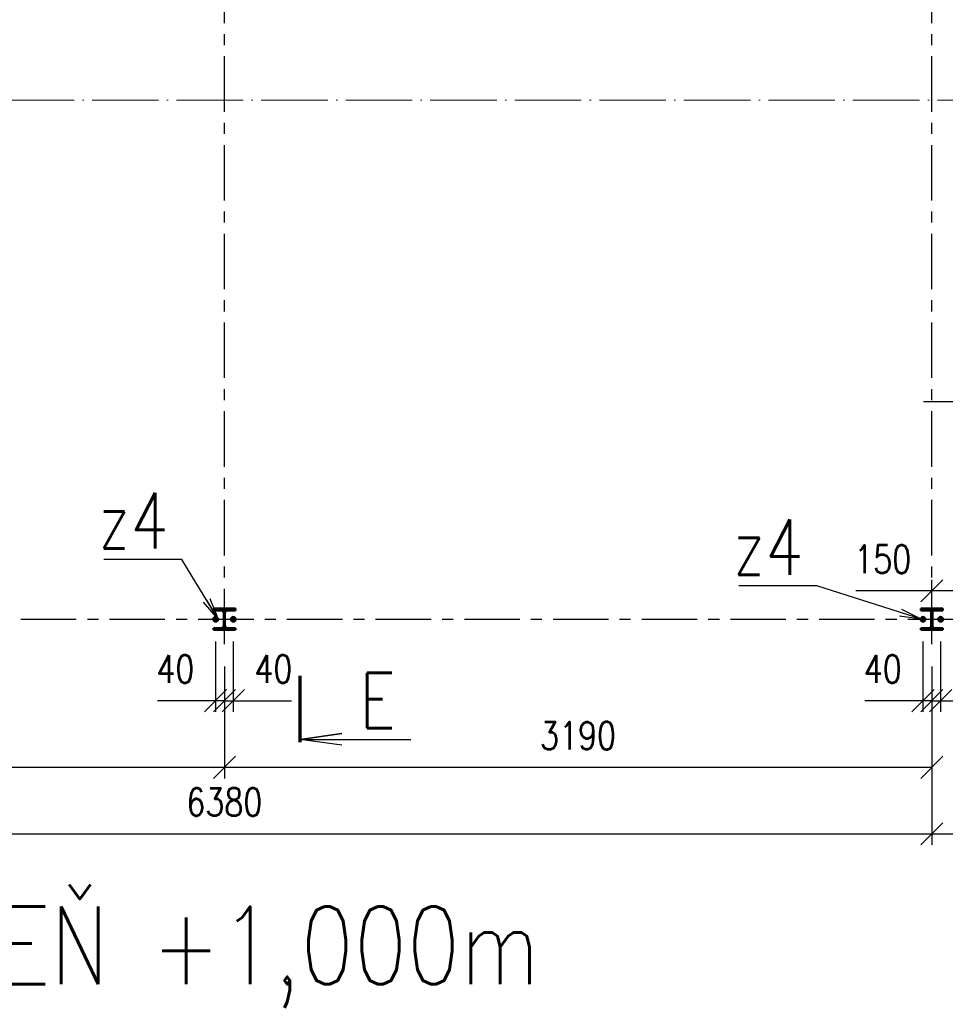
# Paper-space layout 'Layout1' of a CAD drawing. Extents: x -2 to 1083, y -36 to 422.
# Tile 7 of 69: x 165 to 249, y 238 to 327. Entities that reach past the tile are written whole.
import ezdxf
from ezdxf.enums import TextEntityAlignment as Align

# ---------------------------------------------------------------- set-up
doc = ezdxf.new("R2010")
doc.units = 0
for name, pattern in [('ACAD_ISO02W100', [15, 12, -3]), ('ACAD_ISO04W100', [30.5, 24, -3, 0.5, -3]), ('HP_01_CER_B', [8, 5, -1, 1, -1])]:
    doc.linetypes.add(name, pattern=pattern)
doc.layers.get('0').update_dxf_attribs({"linetype": 'CONTINUOUS'})
doc.layers.get('DEFPOINTS').update_dxf_attribs({"color": 132, "linetype": 'CONTINUOUS'})
for name, color, linetype, lineweight in [('SS_1.ET-HALA_TaO-RASTR', 7, 'HP_01_CER_B', 13), ('SS_KOTVY', 2, 'CONTINUOUS', 35), ('SS_KOTY', 3, 'CONTINUOUS', 25), ('SS_OSY_025', 7, 'HP_01_CER_B', 25), ('SS_PLNA_025', 7, 'CONTINUOUS', 25), ('SS_POPIS_PROFILU', 13, 'CONTINUOUS', 25), ('SS_REZ', 6, 'CONTINUOUS', 70), ('SS_SLOUPY', 143, 'CONTINUOUS', 50), ('SS_SRAFY', 8, 'CONTINUOUS', 18), ('SS_TEXT7', 6, 'CONTINUOUS', 70)]:
    doc.layers.add(name, color=color, linetype=linetype, lineweight=lineweight)
doc.styles.add('ROMANS', font='romans.shx', dxfattribs={"width": 0.8})
doc.styles.add('romans.shx', font='romans.shx', dxfattribs={"height": 5})
doc.dimstyles.new('A-1_(2.5)_50AS', dxfattribs={"dimtxt": 2.5, "dimasz": 2, "dimexe": 1, "dimexo": 2, "dimgap": 0, "dimtad": 0, "dimdec": 1, "dimlfac": 50, "dimrnd": 1, "dimtxsty": 'ROMANS', "dimblk1": 'OBLIQUE', "dimblk2": 'OBLIQUE', "dimsah": 1, "dimcen": 2, "dimclrd": 256, "dimclre": 256, "dimclrt": 256, "dimadec": 1, "dimazin": 2, "dimtfac": 0.714286, "dimtdec": 1, "dimtmove": 0, "dimatfit": 3, "dimldrblk": 'OPEN', "dimfxl": 1, "dimtvp": 1.142857, "dimtfill": 1, "dimtolj": 1, "dimlwd": -1, "dimlwe": -1, "dimarcsym": 0})
pattern_1 = [(45, (-1751.39498, -250.12049), (-0.0449012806, 0.0449012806), [])]

# ---------------------------------------------------------------- blocks, each defined once
blk = doc.blocks.new('*U14')
at = {"layer": 'SS_PLNA_025'}
blk.add_lwpolyline([(3.775, -6.247), (0, -5.724), (3.775, -5.2), (0, -5.724), (10, -5.724)], dxfattribs=at)
at = {"layer": 'SS_REZ'}
blk.add_line((0, -5.991), (0, 0), dxfattribs=at)
at = {"layer": 'SS_TEXT7', "style": 'ROMANS', "width": 0.8}
blk.add_attdef('REZs', text='', height=5, dxfattribs=at).set_placement((7, -4.724), align=Align.CENTER)
blk = doc.blocks.new('_Oblique')
at = {"color": 0, "linetype": 'ByBlock', "lineweight": -2}
blk.add_line((-0.5, -0.5), (0.5, 0.5), dxfattribs=at)
blk = doc.blocks.new('*D20')
at = {"layer": 'DEFPOINTS', "color": 0, "transparency": 16777216}
for p in [(182.805, 272.88, 0.85), (183.605, 270.636, 1), (182.805, 265.538)]:
    blk.add_point(p, dxfattribs=at)
at = {"layer": 'SS_KOTY', "transparency": 16777216}
for p, q in [((182.805, 270.88), (182.805, 264.538)), ((183.605, 268.636), (183.605, 264.538)), ((182.805, 265.538), (177.567, 265.538)), ((183.605, 265.538), (182.805, 265.538))]:
    blk.add_line(p, q, dxfattribs=at)
at = {"layer": 'SS_KOTY', "transparency": 16777216, "xscale": 2, "yscale": 2, "zscale": 2, "rotation": 180}
blk.add_blockref('_Oblique', (182.805, 265.538), dxfattribs=at)
at = {"layer": 'SS_KOTY', "transparency": 16777216, "xscale": 2, "yscale": 2, "zscale": 2}
blk.add_blockref('_Oblique', (183.605, 265.538), dxfattribs=at)
at = {"layer": 'SS_KOTY', "transparency": 16777216, "insert": (179.186, 268.395), "char_height": 2.5, "attachment_point": 5, "style": 'ROMANS', "bg_fill": 3, "box_fill_scale": 1.1, "bg_fill_color": 256, "bg_fill_true_color": 13158600, "bg_fill_transparency": 0}
blk.add_mtext('\\A1;40', dxfattribs=at)
blk = doc.blocks.new('_OPEN')
at = {"color": 0, "linetype": 'ByBlock'}
for p, q in [((-1, 0.167), (0, 0)), ((0, 0), (-1, -0.167)), ((0, 0), (-1, 0))]:
    blk.add_line(p, q, dxfattribs=at)
blk = doc.blocks.new('*D21')
at = {"layer": 'DEFPOINTS', "color": 0, "transparency": 16777216}
for p in [(184.405, 272.88), (183.605, 270.636, 1), (184.405, 265.538)]:
    blk.add_point(p, dxfattribs=at)
at = {"layer": 'SS_KOTY', "transparency": 16777216}
for p, q in [((184.405, 270.88), (184.405, 264.538)), ((183.605, 268.636), (183.605, 264.538)), ((183.605, 265.538), (184.405, 265.538)), ((184.405, 265.538), (189.643, 265.538))]:
    blk.add_line(p, q, dxfattribs=at)
at = {"layer": 'SS_KOTY', "transparency": 16777216, "xscale": 2, "yscale": 2, "zscale": 2, "rotation": 180}
blk.add_blockref('_Oblique', (183.605, 265.538), dxfattribs=at)
at = {"layer": 'SS_KOTY', "transparency": 16777216, "xscale": 2, "yscale": 2, "zscale": 2}
blk.add_blockref('_Oblique', (184.405, 265.538), dxfattribs=at)
at = {"layer": 'SS_KOTY', "transparency": 16777216, "insert": (188.024, 268.395), "char_height": 2.5, "attachment_point": 5, "style": 'ROMANS', "bg_fill": 3, "box_fill_scale": 1.1, "bg_fill_color": 256, "bg_fill_true_color": 13158600, "bg_fill_transparency": 0}
blk.add_mtext('\\A1;40', dxfattribs=at)
blk = doc.blocks.new('*D22')
at = {"layer": 'DEFPOINTS', "color": 0, "transparency": 16777216}
for p in [(246.605, 272.88, 0.85), (247.405, 270.636, 1), (246.605, 265.538)]:
    blk.add_point(p, dxfattribs=at)
at = {"layer": 'SS_KOTY', "transparency": 16777216}
for p, q in [((246.605, 270.88), (246.605, 264.538)), ((247.405, 268.636), (247.405, 264.538)), ((246.605, 265.538), (241.367, 265.538)), ((247.405, 265.538), (246.605, 265.538))]:
    blk.add_line(p, q, dxfattribs=at)
at = {"layer": 'SS_KOTY', "transparency": 16777216, "xscale": 2, "yscale": 2, "zscale": 2, "rotation": 180}
blk.add_blockref('_Oblique', (246.605, 265.538), dxfattribs=at)
at = {"layer": 'SS_KOTY', "transparency": 16777216, "xscale": 2, "yscale": 2, "zscale": 2}
blk.add_blockref('_Oblique', (247.405, 265.538), dxfattribs=at)
at = {"layer": 'SS_KOTY', "transparency": 16777216, "insert": (242.986, 268.395), "char_height": 2.5, "attachment_point": 5, "style": 'ROMANS', "bg_fill": 3, "box_fill_scale": 1.1, "bg_fill_color": 256, "bg_fill_true_color": 13158600, "bg_fill_transparency": 0}
blk.add_mtext('\\A1;40', dxfattribs=at)
blk = doc.blocks.new('*D23')
at = {"layer": 'DEFPOINTS', "color": 0, "transparency": 16777216}
for p in [(248.205, 272.88), (247.405, 270.636, 1), (248.205, 265.538)]:
    blk.add_point(p, dxfattribs=at)
at = {"layer": 'SS_KOTY', "transparency": 16777216}
for p, q in [((248.205, 270.88), (248.205, 264.538)), ((247.405, 268.636), (247.405, 264.538)), ((247.405, 265.538), (248.205, 265.538)), ((248.205, 265.538), (253.443, 265.538))]:
    blk.add_line(p, q, dxfattribs=at)
at = {"layer": 'SS_KOTY', "transparency": 16777216, "xscale": 2, "yscale": 2, "zscale": 2, "rotation": 180}
blk.add_blockref('_Oblique', (247.405, 265.538), dxfattribs=at)
at = {"layer": 'SS_KOTY', "transparency": 16777216, "xscale": 2, "yscale": 2, "zscale": 2}
blk.add_blockref('_Oblique', (248.205, 265.538), dxfattribs=at)
at = {"layer": 'SS_KOTY', "transparency": 16777216, "insert": (251.824, 268.395), "char_height": 2.5, "attachment_point": 5, "style": 'ROMANS', "bg_fill": 3, "box_fill_scale": 1.1, "bg_fill_color": 256, "bg_fill_true_color": 13158600, "bg_fill_transparency": 0}
blk.add_mtext('\\A1;40', dxfattribs=at)
blk = doc.blocks.new('*D24')
at = {"layer": 'DEFPOINTS', "color": 0, "transparency": 16777216}
for p in [(119.805, 270.636, 1), (183.605, 270.636, 1), (183.605, 259.538)]:
    blk.add_point(p, dxfattribs=at)
at = {"layer": 'SS_KOTY', "transparency": 16777216}
for p, q in [((119.805, 268.636), (119.805, 258.538)), ((183.605, 268.636), (183.605, 258.538)), ((119.805, 259.538), (183.605, 259.538))]:
    blk.add_line(p, q, dxfattribs=at)
at = {"layer": 'SS_KOTY', "transparency": 16777216, "xscale": 2, "yscale": 2, "zscale": 2, "rotation": 180}
blk.add_blockref('_Oblique', (119.805, 259.538), dxfattribs=at)
at = {"layer": 'SS_KOTY', "transparency": 16777216, "xscale": 2, "yscale": 2, "zscale": 2}
blk.add_blockref('_Oblique', (183.605, 259.538), dxfattribs=at)
at = {"layer": 'SS_KOTY', "transparency": 16777216, "insert": (151.705, 262.395), "char_height": 2.5, "attachment_point": 5, "style": 'ROMANS', "bg_fill": 3, "box_fill_scale": 1.1, "bg_fill_color": 256, "bg_fill_true_color": 13158600, "bg_fill_transparency": 0}
blk.add_mtext('\\A1;3190', dxfattribs=at)
blk = doc.blocks.new('*D25')
at = {"layer": 'DEFPOINTS', "color": 0, "transparency": 16777216}
for p in [(183.605, 270.636, 1), (247.405, 270.636, 1), (247.405, 259.538)]:
    blk.add_point(p, dxfattribs=at)
at = {"layer": 'SS_KOTY', "transparency": 16777216}
for p, q in [((183.605, 268.636), (183.605, 258.538)), ((247.405, 268.636), (247.405, 258.538)), ((183.605, 259.538), (247.405, 259.538))]:
    blk.add_line(p, q, dxfattribs=at)
at = {"layer": 'SS_KOTY', "transparency": 16777216, "xscale": 2, "yscale": 2, "zscale": 2, "rotation": 180}
blk.add_blockref('_Oblique', (183.605, 259.538), dxfattribs=at)
at = {"layer": 'SS_KOTY', "transparency": 16777216, "xscale": 2, "yscale": 2, "zscale": 2}
blk.add_blockref('_Oblique', (247.405, 259.538), dxfattribs=at)
at = {"layer": 'SS_KOTY', "transparency": 16777216, "insert": (215.505, 262.395), "char_height": 2.5, "attachment_point": 5, "style": 'ROMANS', "bg_fill": 3, "box_fill_scale": 1.1, "bg_fill_color": 256, "bg_fill_true_color": 13158600, "bg_fill_transparency": 0}
blk.add_mtext('\\A1;3190', dxfattribs=at)
blk = doc.blocks.new('*D26')
at = {"layer": 'DEFPOINTS', "color": 0, "transparency": 16777216}
for p in [(247.405, 270.636, 1), (284.005, 253.538), (284.005, 247.104)]:
    blk.add_point(p, dxfattribs=at)
at = {"layer": 'SS_KOTY', "transparency": 16777216}
for p, q in [((247.405, 268.636), (247.405, 252.538)), ((284.005, 249.104), (284.005, 254.538)), ((247.405, 253.538), (284.005, 253.538))]:
    blk.add_line(p, q, dxfattribs=at)
at = {"layer": 'SS_KOTY', "transparency": 16777216, "xscale": 2, "yscale": 2, "zscale": 2, "rotation": 180}
blk.add_blockref('_Oblique', (247.405, 253.538), dxfattribs=at)
at = {"layer": 'SS_KOTY', "transparency": 16777216, "xscale": 2, "yscale": 2, "zscale": 2}
blk.add_blockref('_Oblique', (284.005, 253.538), dxfattribs=at)
at = {"layer": 'SS_KOTY', "transparency": 16777216, "insert": (265.705, 256.395), "char_height": 2.5, "attachment_point": 5, "style": 'ROMANS', "bg_fill": 3, "box_fill_scale": 1.1, "bg_fill_color": 256, "bg_fill_true_color": 13158600, "bg_fill_transparency": 0}
blk.add_mtext('\\A1;1830', dxfattribs=at)
blk = doc.blocks.new('*D46')
at = {"layer": 'DEFPOINTS', "color": 0, "transparency": 16777216}
for p in [(250.405, 286.177), (250.405, 275.441), (247.405, 270.636, 1)]:
    blk.add_point(p, dxfattribs=at)
at = {"layer": 'SS_KOTY', "transparency": 16777216}
for p, q in [((250.405, 284.177), (250.405, 274.441)), ((247.405, 272.636), (247.405, 276.441)), ((247.405, 275.441), (240.548, 275.441)), ((250.405, 275.441), (247.405, 275.441))]:
    blk.add_line(p, q, dxfattribs=at)
at = {"layer": 'SS_KOTY', "transparency": 16777216, "xscale": 2, "yscale": 2, "zscale": 2, "rotation": 180}
blk.add_blockref('_Oblique', (247.405, 275.441), dxfattribs=at)
at = {"layer": 'SS_KOTY', "transparency": 16777216, "xscale": 2, "yscale": 2, "zscale": 2}
blk.add_blockref('_Oblique', (250.405, 275.441), dxfattribs=at)
at = {"layer": 'SS_KOTY', "transparency": 16777216, "insert": (242.976, 278.298), "char_height": 2.5, "attachment_point": 5, "style": 'ROMANS', "bg_fill": 3, "box_fill_scale": 1.1, "bg_fill_color": 256, "bg_fill_true_color": 13158600, "bg_fill_transparency": 0}
blk.add_mtext('\\A1;150', dxfattribs=at)
blk = doc.blocks.new('*D54')
at = {"layer": 'DEFPOINTS', "color": 0, "transparency": 16777216}
for p in [(119.805, 270.636, 1), (247.405, 270.636, 1), (247.405, 253.538)]:
    blk.add_point(p, dxfattribs=at)
at = {"layer": 'SS_KOTY', "transparency": 16777216}
for p, q in [((119.805, 268.636), (119.805, 252.538)), ((247.405, 268.636), (247.405, 252.538)), ((119.805, 253.538), (247.405, 253.538))]:
    blk.add_line(p, q, dxfattribs=at)
at = {"layer": 'SS_KOTY', "transparency": 16777216, "xscale": 2, "yscale": 2, "zscale": 2, "rotation": 180}
blk.add_blockref('_Oblique', (119.805, 253.538), dxfattribs=at)
at = {"layer": 'SS_KOTY', "transparency": 16777216, "xscale": 2, "yscale": 2, "zscale": 2}
blk.add_blockref('_Oblique', (247.405, 253.538), dxfattribs=at)
at = {"layer": 'SS_KOTY', "transparency": 16777216, "insert": (183.605, 256.395), "char_height": 2.5, "attachment_point": 5, "style": 'ROMANS', "bg_fill": 3, "box_fill_scale": 1.1, "bg_fill_color": 256, "bg_fill_true_color": 13158600, "bg_fill_transparency": 0}
blk.add_mtext('\\A1;6380', dxfattribs=at)

psp = doc.layouts.get("Layout1")

# ---------------------------------------------------------------- linework, layer by layer
at = {"layer": 'SS_1.ET-HALA_TaO-RASTR', "linetype": 'ACAD_ISO04W100', "ltscale": 0.25}
psp.add_line((34.4208, 319.6795), (307.9294, 319.6795), dxfattribs=at)
at = {"layer": 'SS_OSY_025'}
for p, q in [((183.605, 270.6358, 1), (183.605, 369.21, 1)), ((247.405, 270.6358, 1), (247.405, 369.21, 1)), ((246.6599, 292.5195, 1), (274.323, 292.5195, 1)), ((117.2444, 272.8795, 0.65), (250.716, 272.8795, 0.65))]:
    psp.add_line(p, q, dxfattribs=at)
at = {"layer": 'SS_SLOUPY', "color": 1, "linetype": 'Continuous', "ltscale": 0.25}
for p, q in [((184.605, 273.8395), (182.605, 273.8395)), ((182.605, 273.8395), (182.605, 273.6795)), ((182.605, 273.6795), (183.315, 273.6795)), ((183.895, 273.6795), (184.605, 273.6795)), ((184.605, 273.6795), (184.605, 273.8395))]:
    psp.add_line(p, q, dxfattribs=at)
at = {"layer": 'SS_SLOUPY', "color": 1, "linetype": 'Continuous', "ltscale": 0.25, "extrusion": (-9.81055e-16, -2.36848e-15, -1)}
psp.add_arc((-183.315, 273.4395), 0.24, 90, 180, dxfattribs=at)
at = {"layer": 'SS_SLOUPY', "color": 1, "linetype": 'Continuous', "ltscale": 0.25, "extrusion": (2.36848e-15, -9.81055e-16, -1)}
psp.add_arc((-183.895, 273.4395), 0.24, 0, 90, dxfattribs=at)

# ---------------------------------------------------------------- block references
at = {"layer": 'SS_REZ'}
psp.add_blockref('*U14', (190.4235, 267.7792), dxfattribs=at).add_auto_attribs({'REZs': 'E'})

# ---------------------------------------------------------------- texts
at = {"layer": 'SS_POPIS_PROFILU', "color": 4, "style": 'romans.shx', "width": 0.8}
for p in [(172.2052, 279.2695), (229.4652, 276.8813)]:
    psp.add_text('z4', height=5, dxfattribs=at).set_placement(p)
at = {"layer": 'SS_POPIS_PROFILU', "color": 6, "style": 'romans.shx', "width": 0.8}
psp.add_text('ÚROVEŇ +1,000m', height=7, dxfattribs=at).set_placement((143.4321, 239.9811))

# ---------------------------------------------------------------- next in the draw order: dimensions: what is measured, and where the dimension line sits
at = {"layer": 'SS_KOTY'}
for base, p1, p2, picture, middle in [((182.805, 265.5383), (183.605, 270.6358, 1), (182.805, 272.8795, 0.85), '*D20', (179.186, 268.3955)), ((246.605, 265.5383), (247.405, 270.6358, 1), (246.605, 272.8795, 0.85), '*D22', (242.986, 268.3955))]:
    dim = psp.add_linear_dim(base=base, p1=p1, p2=p2, dimstyle='A-1_(2.5)_50AS', dxfattribs=at)
    dim.commit()
    dim.dimension.update_dxf_attribs({"geometry": picture, "text_midpoint": middle})

# ---------------------------------------------------------------- next in the draw order: dimensions: what is measured, and where the dimension line sits
for base, p1, p2, picture, middle in [((184.405, 265.5383), (183.605, 270.6358, 1), (184.405, 272.8795), '*D21', (188.0241, 268.3955)), ((248.205, 265.5383), (247.405, 270.6358, 1), (248.205, 272.8795), '*D23', (251.8241, 268.3955))]:
    dim = psp.add_linear_dim(base=base, p1=p1, p2=p2, dimstyle='A-1_(2.5)_50AS', dxfattribs=at)
    dim.commit()
    dim.dimension.update_dxf_attribs({"geometry": picture, "text_midpoint": middle})

# ---------------------------------------------------------------- next in the draw order: hatches: boundary and pattern name
at = {"layer": 'SS_SRAFY'}
h = psp.add_hatch(dxfattribs=at)
h.set_pattern_fill('ANSI31', color=5, scale=0.02, style=0)
h.set_pattern_definition(pattern_1)
h.paths.add_polyline_path([(182.605, 272.0795), (182.605, 271.9195), (184.605, 271.9195), (184.605, 272.0795), (183.895, 272.0795, -0.4142136), (183.655, 272.3195), (183.655, 273.4395, -0.4142136), (183.895, 273.6795), (184.605, 273.6795), (184.605, 273.8395), (182.605, 273.8395), (182.605, 273.6795), (183.315, 273.6795, -0.4142136), (183.555, 273.4395), (183.555, 272.3195, -0.4142136), (183.315, 272.0795)], flags=0)

# ---------------------------------------------------------------- next in the draw order: linework, layer by layer
at = {"layer": 'SS_KOTVY', "color": 7, "linetype": 'ACAD_ISO04W100', "ltscale": 0.25}
for p, q in [((182.565, 272.8795), (183.045, 272.8795)), ((182.685, 272.8795), (182.925, 272.8795)), ((182.805, 272.6395), (182.805, 273.1195)), ((182.805, 272.7595), (182.805, 272.9995)), ((182.805, 272.8795), (182.805, 272.8795)), ((184.165, 272.8795), (184.645, 272.8795)), ((184.285, 272.8795), (184.525, 272.8795)), ((184.405, 272.6395), (184.405, 273.1195)), ((184.405, 272.7595), (184.405, 272.9995)), ((184.405, 272.8795), (184.405, 272.8795))]:
    psp.add_line(p, q, dxfattribs=at)
at = {"layer": 'SS_KOTVY', "color": 1, "linetype": 'Continuous', "ltscale": 0.25}
for p, q in [((182.805, 273.0985), (182.6154, 272.989)), ((182.6154, 272.989), (182.6154, 272.77)), ((182.6154, 272.77), (182.805, 272.6605)), ((182.9947, 272.989), (182.805, 273.0985)), ((182.805, 272.6605), (182.9947, 272.77)), ((182.9947, 272.77), (182.9947, 272.989)), ((184.405, 273.0985), (184.2154, 272.989)), ((184.2154, 272.989), (184.2154, 272.77)), ((184.2154, 272.77), (184.405, 272.6605)), ((184.5947, 272.989), (184.405, 273.0985)), ((184.405, 272.6605), (184.5947, 272.77)), ((184.5947, 272.77), (184.5947, 272.989))]:
    psp.add_line(p, q, dxfattribs=at)
for centre, radius in [((182.805, 272.8795), 0.24), ((182.805, 272.8795), 0.12), ((184.405, 272.8795), 0.24), ((184.405, 272.8795), 0.12)]:
    psp.add_circle(centre, radius, dxfattribs=at)
at = {"layer": 'SS_POPIS_PROFILU', "color": 0, "linetype": 'ByBlock'}
for p, q in [((183.045, 272.8795), (181.7228, 274.4167)), ((183.045, 272.8795), (182.0078, 274.5895)), ((182.2928, 274.7624), (183.045, 272.8795))]:
    psp.add_line(p, q, dxfattribs=at)
at = {"layer": 'SS_POPIS_PROFILU', "color": 13}
psp.add_lwpolyline([(183.045, 272.8795), (179.7758, 278.2695), (172.7282, 278.2695)], dxfattribs=at)
at = {"layer": 'SS_SLOUPY', "color": 1, "linetype": 'Continuous', "ltscale": 0.25}
for p, q in [((183.555, 273.4395), (183.555, 272.3195)), ((183.655, 272.3195), (183.655, 273.4395)), ((183.315, 272.0795), (182.605, 272.0795)), ((182.605, 272.0795), (182.605, 271.9195)), ((182.605, 271.9195), (184.605, 271.9195)), ((184.605, 272.0795), (183.895, 272.0795)), ((184.605, 271.9195), (184.605, 272.0795))]:
    psp.add_line(p, q, dxfattribs=at)
at = {"layer": 'SS_SLOUPY', "color": 7, "linetype": 'ACAD_ISO04W100', "ltscale": 0.25}
psp.add_line((183.605, 272.8795), (183.605, 272.8795), dxfattribs=at)
at = {"layer": 'SS_SLOUPY', "color": 3, "linetype": 'ACAD_ISO02W100', "ltscale": 0.25}
for centre in [(182.805, 272.8795), (184.405, 272.8795)]:
    psp.add_circle(centre, 0.14, dxfattribs=at)
at = {"layer": 'SS_SLOUPY', "color": 1, "linetype": 'Continuous', "ltscale": 0.25, "extrusion": (-9.81055e-16, 2.36848e-15, -1)}
psp.add_arc((-183.315, 272.3195), 0.24, 180, 270, dxfattribs=at)
at = {"layer": 'SS_SLOUPY', "color": 1, "linetype": 'Continuous', "ltscale": 0.25, "extrusion": (2.36848e-15, 9.81055e-16, -1)}
psp.add_arc((-183.895, 272.3195), 0.24, 270, 0, dxfattribs=at)

# ---------------------------------------------------------------- next in the draw order: dimensions: what is measured, and where the dimension line sits
at = {"layer": 'SS_KOTY'}
dim = psp.add_linear_dim(base=(183.605, 259.5383), p1=(119.805, 270.6358, 1), p2=(183.605, 270.6358, 1), dimstyle='A-1_(2.5)_50AS', override={"dimtmove": 1}, dxfattribs=at)
dim.commit()
dim.dimension.update_dxf_attribs({"geometry": '*D24', "text_midpoint": (151.705, 262.3955)})

# ---------------------------------------------------------------- next in the draw order: dimensions: what is measured, and where the dimension line sits
dim = psp.add_linear_dim(base=(247.405, 259.5383), p1=(183.605, 270.6358, 1), p2=(247.405, 270.6358, 1), dimstyle='A-1_(2.5)_50AS', override={"dimtmove": 1}, dxfattribs=at)
dim.commit()
dim.dimension.update_dxf_attribs({"geometry": '*D25', "text_midpoint": (215.505, 262.3955)})

# ---------------------------------------------------------------- next in the draw order: dimensions: what is measured, and where the dimension line sits
dim = psp.add_linear_dim(base=(284.005, 253.5383), p1=(247.405, 270.6358, 1), p2=(284.005, 247.1044), dimstyle='A-1_(2.5)_50AS', override={"dimtmove": 1}, dxfattribs=at)
dim.commit()
dim.dimension.update_dxf_attribs({"geometry": '*D26', "text_midpoint": (265.705, 256.3955)})

# ---------------------------------------------------------------- next in the draw order: dimensions: what is measured, and where the dimension line sits
dim = psp.add_linear_dim(base=(250.405, 275.4408), p1=(247.405, 270.6358, 1), p2=(250.405, 286.1773), dimstyle='A-1_(2.5)_50AS', dxfattribs=at)
dim.commit()
dim.dimension.update_dxf_attribs({"geometry": '*D46', "text_midpoint": (242.9764, 275.4408), "dimtype": 160})

# ---------------------------------------------------------------- next in the draw order: hatches: boundary and pattern name
at = {"layer": 'SS_SRAFY'}
h = psp.add_hatch(dxfattribs=at)
h.set_pattern_fill('ANSI31', color=5, scale=0.02, style=0)
h.set_pattern_definition(pattern_1)
h.paths.add_polyline_path([(246.405, 272.0795), (246.405, 271.9195), (248.405, 271.9195), (248.405, 272.0795), (247.695, 272.0795, -0.4142136), (247.455, 272.3195), (247.455, 273.4395, -0.4142136), (247.695, 273.6795), (248.405, 273.6795), (248.405, 273.8395), (246.405, 273.8395), (246.405, 273.6795), (247.115, 273.6795, -0.4142136), (247.355, 273.4395), (247.355, 272.3195, -0.4142136), (247.115, 272.0795)], flags=0)

# ---------------------------------------------------------------- next in the draw order: linework, layer by layer
at = {"layer": 'SS_KOTVY', "color": 7, "linetype": 'ACAD_ISO04W100', "ltscale": 0.25}
for p, q in [((246.365, 272.8795), (246.845, 272.8795)), ((246.485, 272.8795), (246.725, 272.8795)), ((246.605, 272.6395), (246.605, 273.1195)), ((246.605, 272.7595), (246.605, 272.9995)), ((246.605, 272.8795), (246.605, 272.8795)), ((247.965, 272.8795), (248.445, 272.8795)), ((248.085, 272.8795), (248.325, 272.8795)), ((248.205, 272.6395), (248.205, 273.1195)), ((248.205, 272.7595), (248.205, 272.9995)), ((248.205, 272.8795), (248.205, 272.8795))]:
    psp.add_line(p, q, dxfattribs=at)
at = {"layer": 'SS_KOTVY', "color": 1, "linetype": 'Continuous', "ltscale": 0.25}
for p, q in [((246.605, 273.0985), (246.4154, 272.989)), ((246.4154, 272.989), (246.4154, 272.77)), ((246.4154, 272.77), (246.605, 272.6605)), ((246.7947, 272.989), (246.605, 273.0985)), ((246.605, 272.6605), (246.7947, 272.77)), ((246.7947, 272.77), (246.7947, 272.989)), ((248.205, 273.0985), (248.0154, 272.989)), ((248.0154, 272.989), (248.0154, 272.77)), ((248.0154, 272.77), (248.205, 272.6605)), ((248.3947, 272.989), (248.205, 273.0985)), ((248.205, 272.6605), (248.3947, 272.77)), ((248.3947, 272.77), (248.3947, 272.989))]:
    psp.add_line(p, q, dxfattribs=at)
for centre, radius in [((246.605, 272.8795), 0.24), ((246.605, 272.8795), 0.12), ((248.205, 272.8795), 0.24), ((248.205, 272.8795), 0.12)]:
    psp.add_circle(centre, radius, dxfattribs=at)
at = {"layer": 'SS_POPIS_PROFILU', "color": 0, "linetype": 'ByBlock'}
for p, q in [((246.485, 272.8795), (244.5789, 273.485)), ((244.6798, 273.8027), (246.485, 272.8795)), ((246.485, 272.8795), (244.478, 273.1674))]:
    psp.add_line(p, q, dxfattribs=at)
at = {"layer": 'SS_POPIS_PROFILU', "color": 13}
psp.add_lwpolyline([(246.485, 272.8795), (237.0358, 275.8813), (229.9882, 275.8813)], dxfattribs=at)
at = {"layer": 'SS_SLOUPY', "color": 1, "linetype": 'Continuous', "ltscale": 0.25}
for p, q in [((248.405, 273.8395), (246.405, 273.8395)), ((246.405, 273.8395), (246.405, 273.6795)), ((246.405, 273.6795), (247.115, 273.6795)), ((247.355, 273.4395), (247.355, 272.3195)), ((247.455, 272.3195), (247.455, 273.4395)), ((247.695, 273.6795), (248.405, 273.6795)), ((248.405, 273.6795), (248.405, 273.8395)), ((247.115, 272.0795), (246.405, 272.0795)), ((246.405, 272.0795), (246.405, 271.9195)), ((246.405, 271.9195), (248.405, 271.9195)), ((248.405, 272.0795), (247.695, 272.0795)), ((248.405, 271.9195), (248.405, 272.0795))]:
    psp.add_line(p, q, dxfattribs=at)
at = {"layer": 'SS_SLOUPY', "color": 7, "linetype": 'ACAD_ISO04W100', "ltscale": 0.25}
psp.add_line((247.405, 272.8795), (247.405, 272.8795), dxfattribs=at)
at = {"layer": 'SS_SLOUPY', "color": 3, "linetype": 'ACAD_ISO02W100', "ltscale": 0.25}
for centre in [(246.605, 272.8795), (248.205, 272.8795)]:
    psp.add_circle(centre, 0.14, dxfattribs=at)
at = {"layer": 'SS_SLOUPY', "color": 1, "linetype": 'Continuous', "ltscale": 0.25, "extrusion": (-9.81055e-16, -2.36848e-15, -1)}
psp.add_arc((-247.115, 273.4395), 0.24, 90, 180, dxfattribs=at)
at = {"layer": 'SS_SLOUPY', "color": 1, "linetype": 'Continuous', "ltscale": 0.25, "extrusion": (2.36848e-15, -9.81055e-16, -1)}
psp.add_arc((-247.695, 273.4395), 0.24, 0, 90, dxfattribs=at)
at = {"layer": 'SS_SLOUPY', "color": 1, "linetype": 'Continuous', "ltscale": 0.25, "extrusion": (-9.81055e-16, 2.36848e-15, -1)}
psp.add_arc((-247.115, 272.3195), 0.24, 180, 270, dxfattribs=at)
at = {"layer": 'SS_SLOUPY', "color": 1, "linetype": 'Continuous', "ltscale": 0.25, "extrusion": (2.36848e-15, 9.81055e-16, -1)}
psp.add_arc((-247.695, 272.3195), 0.24, 270, 0, dxfattribs=at)

# ---------------------------------------------------------------- next in the draw order: dimensions: what is measured, and where the dimension line sits
at = {"layer": 'SS_KOTY'}
dim = psp.add_linear_dim(base=(247.405, 253.5383), p1=(119.805, 270.6358, 1), p2=(247.405, 270.6358, 1), dimstyle='A-1_(2.5)_50AS', dxfattribs=at)
dim.commit()
dim.dimension.update_dxf_attribs({"geometry": '*D54', "text_midpoint": (183.605, 256.3955)})

doc.saveas('drawing.dxf')
